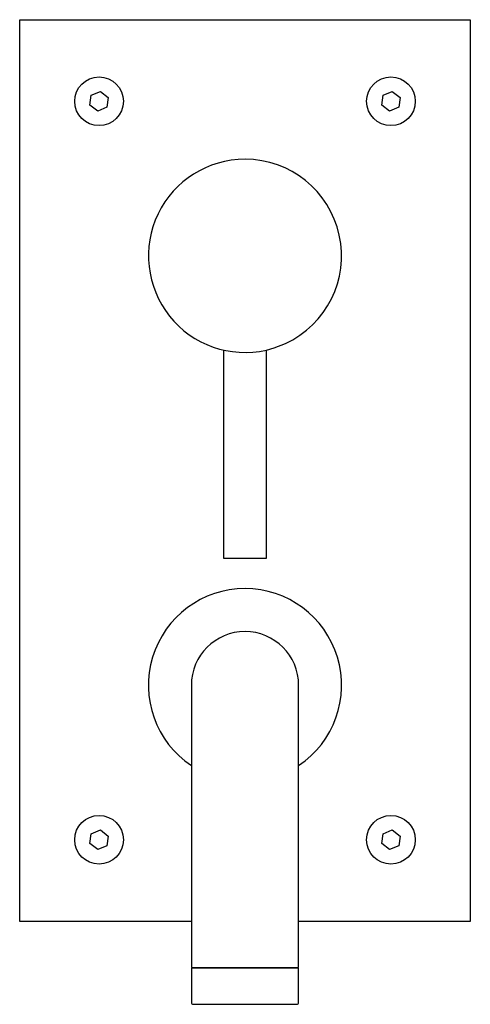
# Model space of a CAD drawing. Header units: millimetres. Extents: x 4066.701 to 4066.806, y 2042.825 to 2043.055.
import ezdxf

# ---------------------------------------------------------------- set-up
doc = ezdxf.new("R2010")
doc.units = ezdxf.units.MM
doc.layers.add('SANINDUSA', color=3, linetype='Continuous')

msp = doc.modelspace()

# ---------------------------------------------------------------- linework, layer by layer
at = {"layer": 'SANINDUSA'}
for p, q in [((4066.700959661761, 2043.054505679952), (4066.805959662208, 2043.054505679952)), ((4066.700959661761, 2042.844505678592), (4066.700959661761, 2043.054505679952)), ((4066.805959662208, 2043.054505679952), (4066.805959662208, 2042.844505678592)), ((4066.717323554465, 2043.034626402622), (4066.717629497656, 2043.036915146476)), ((4066.717629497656, 2043.036915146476), (4066.719767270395, 2043.037795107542)), ((4066.719767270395, 2043.037795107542), (4066.721595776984, 2043.036384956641)), ((4066.721595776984, 2043.036384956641), (4066.721289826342, 2043.034096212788)), ((4066.78532355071, 2043.034626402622), (4066.785629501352, 2043.036915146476)), ((4066.785629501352, 2043.036915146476), (4066.78776726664, 2043.037795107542)), ((4066.78776726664, 2043.037795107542), (4066.789595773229, 2043.036384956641)), ((4066.789595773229, 2043.036384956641), (4066.789289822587, 2043.034096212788)), ((4066.719152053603, 2043.033216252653), (4066.717323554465, 2043.034626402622)), ((4066.721289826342, 2043.034096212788), (4066.719152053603, 2043.033216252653)), ((4066.787152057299, 2043.033216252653), (4066.78532355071, 2043.034626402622)), ((4066.789289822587, 2043.034096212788), (4066.787152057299, 2043.033216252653)), ((4066.74845966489, 2042.977568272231), (4066.74845966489, 2042.929105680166)), ((4066.758459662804, 2042.929105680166), (4066.758459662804, 2042.977568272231)), ((4066.74845966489, 2042.929105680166), (4066.758442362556, 2042.929105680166)), ((4066.758442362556, 2042.929105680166), (4066.758459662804, 2042.929105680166)), ((4066.740959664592, 2042.899505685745), (4066.740959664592, 2042.842005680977)), ((4066.765959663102, 2042.842005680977), (4066.765959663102, 2042.899505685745)), ((4066.717323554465, 2042.862626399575), (4066.717629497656, 2042.864915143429)), ((4066.717629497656, 2042.864915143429), (4066.719767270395, 2042.865795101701)), ((4066.719767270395, 2042.865795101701), (4066.721595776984, 2042.864384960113)), ((4066.721595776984, 2042.864384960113), (4066.721289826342, 2042.86209621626)), ((4066.78532355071, 2042.862626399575), (4066.785629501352, 2042.864915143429)), ((4066.785629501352, 2042.864915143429), (4066.78776726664, 2042.865795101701)), ((4066.78776726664, 2042.865795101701), (4066.789595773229, 2042.864384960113)), ((4066.789595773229, 2042.864384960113), (4066.789289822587, 2042.86209621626)), ((4066.719152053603, 2042.861216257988), (4066.717323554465, 2042.862626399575)), ((4066.721289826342, 2042.86209621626), (4066.719152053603, 2042.861216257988)), ((4066.787152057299, 2042.861216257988), (4066.78532355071, 2042.862626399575)), ((4066.789289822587, 2042.86209621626), (4066.787152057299, 2042.861216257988)), ((4066.740959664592, 2042.844505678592), (4066.700959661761, 2042.844505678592)), ((4066.805959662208, 2042.844505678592), (4066.765959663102, 2042.844505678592)), ((4066.740959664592, 2042.842005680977), (4066.740959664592, 2042.833941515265)), ((4066.765959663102, 2042.833941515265), (4066.765959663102, 2042.842005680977)), ((4066.740959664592, 2042.833691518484), (4066.740959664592, 2042.825441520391)), ((4066.765959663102, 2042.833691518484), (4066.740959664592, 2042.833691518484)), ((4066.765959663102, 2042.825441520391), (4066.765959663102, 2042.833691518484)), ((4066.765956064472, 2042.825441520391), (4066.765959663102, 2042.825441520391))]:
    msp.add_line(p, q, dxfattribs=at)
at = {"layer": 'SANINDUSA', "flags": 128}
msp.add_lwpolyline([(4066.758459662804, 2042.977568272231), (4066.760251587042, 2042.978055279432), (4066.76288647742, 2042.979075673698)], dxfattribs=at)
at = {"layer": 'SANINDUSA'}
for centre, radius in [((4066.719459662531, 2043.035505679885), 0.005670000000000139), ((4066.787459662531, 2043.035505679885), 0.005670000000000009), ((4066.719459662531, 2042.863505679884), 0.005669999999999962), ((4066.787459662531, 2042.863505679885), 0.005669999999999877)]:
    msp.add_circle(centre, radius, dxfattribs=at)
for centre, radius, start, end in [((4066.753459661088, 2042.999505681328), 0.02249999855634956, 89.99999632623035, 282.8395937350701), ((4066.753459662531, 2042.999505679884), 0.02250000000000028, 294.7695522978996, 90), ((4066.753459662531, 2042.899505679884), 0.02250000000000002, 90, 236.2510114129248), ((4066.753459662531, 2042.899505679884), 0.0225000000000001, 303.7489885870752, 90), ((4066.753459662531, 2042.899505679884), 0.0125, 0, 180), ((4066.741209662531, 2042.83394151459), 0.0002500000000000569, 180, 270), ((4066.765709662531, 2042.83394151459), 0.0002500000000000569, 270, 0), ((4066.741209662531, 2042.82544151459), 0.000250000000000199, 180, 270), ((4066.765709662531, 2042.82544151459), 0.0002500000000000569, 270, 0)]:
    msp.add_arc(centre, radius, start, end, dxfattribs=at)
for points, knots in [([(4066.741209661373, 2042.833691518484), (4066.741249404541, 2042.833691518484), (4066.741331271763, 2042.833691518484), (4066.742012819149, 2042.833691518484), (4066.743142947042, 2042.833691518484), (4066.744736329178, 2042.833691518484), (4066.746694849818, 2042.833691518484), (4066.748890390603, 2042.833691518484), (4066.751173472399, 2042.833691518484), (4066.75345966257, 2042.833691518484), (4066.755745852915, 2042.833691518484), (4066.758028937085, 2042.833691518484), (4066.76022447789, 2042.833691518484), (4066.762182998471, 2042.833691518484), (4066.763776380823, 2042.833691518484), (4066.764906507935, 2042.833691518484), (4066.76558805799, 2042.833691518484), (4066.765669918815, 2042.833691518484), (4066.76570965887, 2042.833691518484)], [0, 0, 0, 0, 0.05825773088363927, 0.1200054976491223, 0.1843204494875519, 0.2499998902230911, 0.3156796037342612, 0.3799944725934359, 0.4417418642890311, 0.499999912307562, 0.5582581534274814, 0.6200055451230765, 0.6843204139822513, 0.7500001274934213, 0.8156795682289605, 0.87999452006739, 0.9417422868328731, 0.9999999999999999, 0.9999999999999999, 0.9999999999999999, 0.9999999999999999]), ([(4066.741213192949, 2042.825191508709), (4066.741234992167, 2042.825191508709), (4066.741279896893, 2042.825191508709), (4066.741906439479, 2042.825191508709), (4066.74298356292, 2042.825191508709), (4066.744529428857, 2042.825191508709), (4066.746449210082, 2042.825191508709), (4066.748616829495, 2042.825191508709), (4066.750883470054, 2042.825191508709), (4066.753163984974, 2042.825191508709), (4066.755454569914, 2042.825191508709), (4066.757752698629, 2042.825191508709), (4066.759974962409, 2042.825191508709), (4066.761971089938, 2042.825191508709), (4066.763611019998, 2042.825191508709), (4066.764793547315, 2042.825191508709), (4066.765529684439, 2042.825191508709), (4066.76564846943, 2042.825191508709), (4066.765706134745, 2042.825191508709)], [0, 0, 0, 0, 0.05825685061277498, 0.1200046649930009, 0.1843194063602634, 0.2499997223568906, 0.315679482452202, 0.3799942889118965, 0.4417419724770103, 0.4999999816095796, 0.5582579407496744, 0.6200059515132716, 0.6843201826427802, 0.75000047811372, 0.8156801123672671, 0.8799942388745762, 0.9417420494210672, 1, 1, 1, 1])]:
    msp.add_open_spline(points, degree=3, knots=knots, dxfattribs=at)

doc.saveas('drawing.dxf')
